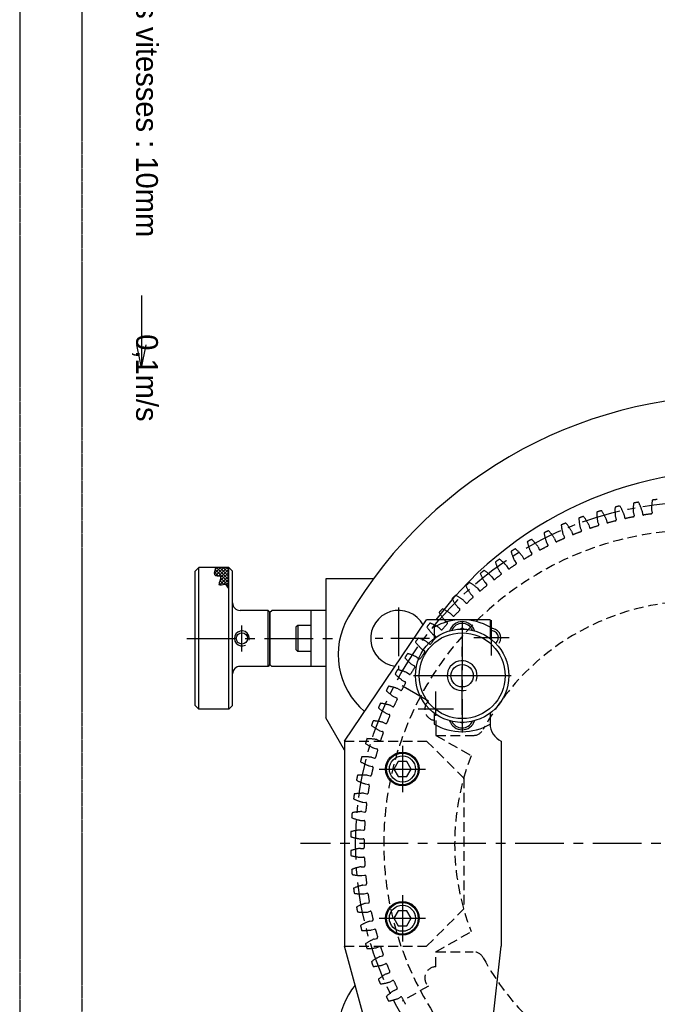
# Model space of a CAD drawing. Extents: x -582 to 7251, y -389 to 3197.
# Tile 5 of 7: x 406 to 611, y 638 to 955. Entities that reach past the tile are written whole.
import ezdxf

# ---------------------------------------------------------------- set-up
doc = ezdxf.new("R2010")
doc.units = 0
doc.header["$LTSCALE"] = 0.25
doc.header["$MEASUREMENT"] = 0
doc.linetypes.add('CENTER', pattern=[2, 1.25, -0.25, 0.25, -0.25])
doc.linetypes.add('HIDDEN', pattern=[0.375, 0.25, -0.125])
doc.layers.get('0').update_dxf_attribs({"linetype": 'CONTINUOUS'})
for name, color, linetype in [('006_SPINDLE', 110, 'CONTINUOUS'), ('01_BODY', 171, 'CONTINUOUS'), ('15_RING_GEAR_REAR_A', 202, 'CONTINUOUS'), ('15_RING_GEAR_REAR_B', 130, 'CONTINUOUS'), ('16_BACK_PLATE', 50, 'CONTINUOUS'), ('17_CLOSER', 110, 'CONTINUOUS'), ('21_REAR_CLOSER', 220, 'CONTINUOUS'), ('25_RETAINER', 150, 'CONTINUOUS'), ('27_KNOB', 232, 'CONTINUOUS'), ('28_KNOB', 52, 'CONTINUOUS'), ('29_SNUBBER', 144, 'CONTINUOUS'), ('M4_CAPHEAD', 40, 'CONTINUOUS'), ('M4HEXSCREW', 40, 'CONTINUOUS'), ('M5_SKT_HD_CAP_SCREW', 50, 'CONTINUOUS')]:
    doc.layers.add(name, color=color, linetype=linetype)
doc.styles.get("Standard").update_dxf_attribs({"font": 'txt', "height": 15})

msp = doc.modelspace()

# ---------------------------------------------------------------- hatches: boundary and pattern name
at = {"layer": '28_KNOB'}
h = msp.add_hatch(dxfattribs=at)
h.set_pattern_fill('ANSI37', color=5, scale=6, style=0)
h.set_pattern_definition([(315, (310.19284, 1051.9355), (-0.53033, -0.53033), []), (225, (310.19284, 1051.9355), (-0.53033, 0.53033), [])])
edge = h.paths.add_edge_path()
edge.add_spline(control_points=[(473.64, 772.19), (473.24, 772.79), (472.54, 773.86), (469.56, 772.46), (472.1, 776.63), (468.5, 775.73), (469.1, 777.66), (469.49, 778.91)], knot_values=[0, 0, 0, 0, 1.604802, 2.858079, 5.181482, 6.390514, 8.660448, 8.660448, 8.660448, 8.660448], degree=3, periodic=0)
edge.add_line((469.49, 778.91), (473.64, 778.91))
edge.add_line((473.64, 778.91), (473.64, 772.19))

# ---------------------------------------------------------------- linework, layer by layer
at = {"color": 7, "linetype": 'CENTER'}
for p, q in [((406.41, 1042.96), (406.41, 448.96)), ((426.41, 1022.96), (426.41, 468.96))]:
    msp.add_line(p, q, dxfattribs=at)
at = {"color": 7, "linetype": 'CONTINUOUS'}
for p, q in [((445.59, 866.43), (445.59, 843.12)), ((445.59, 843.12), (444.08, 850.53)), ((445.59, 843.12), (447.1, 850.53))]:
    msp.add_line(p, q, dxfattribs=at)
at = {"layer": '006_SPINDLE', "color": 5, "linetype": 'CENTER', "ltscale": 40}
msp.add_circle((624.24, 690.11), 109.83, dxfattribs=at)
at = {"layer": '01_BODY', "color": 5, "linetype": 'CENTER', "ltscale": 50}
for p, q in [((528.24, 766.06), (528.24, 746.17)), ((806.31, 690.11), (496.73, 690.11))]:
    msp.add_line(p, q, dxfattribs=at)
at = {"layer": '01_BODY', "color": 5, "linetype": 'CENTER', "ltscale": 40}
msp.add_line((538.19, 756.11), (518.3, 756.11), dxfattribs=at)
at = {"layer": '01_BODY', "color": 7}
for centre, radius, start, end in [((636.24, 690.11), 144, 86.9894, 149.5514), ((528.24, 756.11), 9, 28.8788, 262.9313), ((532.79, 750.92), 24, 149.5514, 229.7181), ((532.79, 629.3), 24, 140.563, 210.4486)]:
    msp.add_arc(centre, radius, start, end, dxfattribs=at)
at = {"layer": '15_RING_GEAR_REAR_A', "color": 7, "linetype": 'HIDDEN', "ltscale": 150}
for p, q in [((597.91, 795.2), (598.19, 794.3)), ((600.71, 795.86), (600.87, 794.93)), ((603.69, 796.48), (603.92, 795.57)), ((606.52, 796.99), (606.63, 796.05)), ((609.53, 797.44), (609.71, 796.52)), ((586.61, 791.7), (586.98, 790.84)), ((589.32, 792.66), (589.58, 791.76)), ((592.21, 793.6), (592.54, 792.72)), ((594.98, 794.42), (595.18, 793.5)), ((581.12, 789.49), (581.54, 788.65)), ((583.77, 790.6), (584.08, 789.72)), ((573.06, 785.59), (573.46, 784.74)), ((575.75, 786.99), (576.22, 786.17)), ((578.35, 788.24), (578.7, 787.37)), ((567.92, 782.65), (568.36, 781.83)), ((570.54, 784.2), (571.05, 783.41)), ((562.95, 779.44), (563.44, 778.64)), ((565.48, 781.12), (566.03, 780.36)), ((558.16, 775.96), (558.7, 775.19)), ((560.6, 777.78), (561.19, 777.05)), ((555.9, 774.17), (556.54, 773.48)), ((551.42, 770.32), (552.08, 769.65)), ((553.57, 772.22), (554.15, 771.48)), ((549.2, 768.24), (549.81, 767.53)), ((545.04, 764.03), (545.69, 763.35)), ((547.14, 766.22), (547.85, 765.6)), ((543.1, 761.9), (543.84, 761.31)), ((539.3, 757.36), (540.07, 756.81)), ((541.12, 759.59), (541.81, 758.95)), ((537.45, 754.95), (538.17, 754.35)), ((535.76, 752.62), (536.55, 752.12)), ((532.48, 747.69), (533.3, 747.24)), ((534.04, 750.11), (534.79, 749.55)), ((530.9, 745.1), (531.68, 744.58)), ((529.47, 742.6), (530.32, 742.19)), ((528.04, 739.92), (528.85, 739.44)), ((537.78, 735.94), (529.33, 740.81)), ((526.75, 737.34), (527.61, 736.98)), ((524.31, 731.95), (525.2, 731.63)), ((525.46, 734.59), (526.29, 734.16)), ((523.18, 729.13), (524.04, 728.74)), ((540.24, 729.71), (540.24, 724.91)), ((522.18, 726.43), (523.08, 726.16)), ((521.2, 723.55), (522.08, 723.21)), ((520.35, 720.8), (521.26, 720.58)), ((519.53, 717.88), (520.42, 717.59)), ((518.82, 715.08), (519.75, 714.91)), ((518.17, 712.12), (519.07, 711.88)), ((517.12, 706.29), (518.04, 706.1)), ((517.62, 709.29), (518.55, 709.17)), ((516.73, 703.44), (517.67, 703.37)), ((516.4, 700.42), (517.33, 700.28)), ((516.16, 697.55), (517.1, 697.53)), ((516, 694.51), (516.93, 694.42)), ((515.92, 691.63), (516.86, 691.67)), ((515.92, 688.59), (516.86, 688.56)), ((516, 685.71), (516.93, 685.8)), ((516.16, 682.68), (517.1, 682.69)), ((516.4, 679.81), (517.33, 679.95)), ((516.73, 676.79), (517.67, 676.86)), ((517.12, 673.94), (518.04, 674.13)), ((517.62, 670.94), (518.55, 671.06)), ((518.17, 668.11), (519.07, 668.35)), ((518.82, 665.14), (519.75, 665.31)), ((519.53, 662.35), (520.42, 662.64)), ((520.35, 659.43), (521.26, 659.64)), ((521.2, 656.67), (522.08, 657.01)), ((522.18, 653.8), (523.08, 654.06)), ((523.18, 651.1), (524.04, 651.48)), ((524.31, 648.28), (525.2, 648.59)), ((525.46, 645.64), (526.29, 646.07)), ((526.75, 642.88), (527.61, 643.25)), ((528.04, 640.31), (528.85, 640.78))]:
    msp.add_line(p, q, dxfattribs=at)
at = {"layer": '15_RING_GEAR_REAR_A', "color": 5, "linetype": 'HIDDEN', "ltscale": 50}
for p, q in [((540.24, 724.91), (552.24, 724.91)), ((540.24, 655.31), (552.24, 655.31)), ((540.24, 650.51), (540.24, 655.31))]:
    msp.add_line(p, q, dxfattribs=at)
at = {"layer": '15_RING_GEAR_REAR_A', "color": 7, "linetype": 'HIDDEN', "ltscale": 150}
for centre, radius, start, end in [((615.68, 797.34), 17.9, 176.756, 186.8815), ((603.42, 778.16), 20.95, 101.0866, 105.5221), ((583.86, 789.82), 17.9, 19.7272, 29.8527), ((621.55, 797.65), 17.9, 173.6256, 183.7511), ((608.26, 779.17), 20.95, 97.9562, 102.3916), ((589.37, 791.87), 17.9, 16.5967, 26.7223), ((627.43, 797.64), 17.9, 170.4951, 180.6207), ((613.15, 779.91), 20.95, 94.8258, 99.2612), ((593.94, 775.37), 20.95, 107.3475, 111.7829), ((573.23, 784.82), 17.9, 25.988, 36.1136), ((598.64, 776.9), 20.95, 104.2171, 108.6525), ((609.84, 796.72), 17.9, 179.8864, 190.012), ((578.48, 787.46), 17.9, 22.8576, 32.9831), ((601.17, 794.98), 0.3, 189.4818, 277.6336), ((624.24, 690.11), 107.08, 101.0552, 102.423), ((603.63, 795.49), 0.3, 285.8446, 13.9964), ((606.93, 796.09), 0.3, 186.3514, 274.5032), ((624.24, 690.11), 107.08, 97.9248, 99.2926), ((609.41, 796.46), 0.3, 282.7142, 10.866), ((589.33, 773.59), 20.95, 110.4779, 114.9134), ((598.3, 794.51), 17.9, 186.1473, 196.2728), ((568.14, 781.89), 17.9, 29.1185, 39.244), ((604.04, 795.77), 17.9, 183.0169, 193.1424), ((589.87, 791.84), 0.3, 195.7427, 283.8945), ((624.24, 690.11), 107.08, 107.3161, 108.6839), ((592.26, 792.62), 0.3, 292.1055, 20.2573), ((595.47, 793.57), 0.3, 192.6123, 280.7641), ((624.24, 690.11), 107.08, 104.1857, 105.5534), ((597.9, 794.21), 0.3, 288.9751, 17.1269), ((584.82, 771.56), 20.95, 113.6084, 118.0438), ((592.64, 792.94), 17.9, 189.2777, 199.4033), ((563.21, 778.69), 17.9, 32.2489, 42.3744), ((581.27, 788.52), 0.3, 298.3664, 26.5182), ((584.36, 789.81), 0.3, 198.8731, 287.0249), ((624.24, 690.11), 107.08, 110.4466, 111.8143), ((586.71, 790.72), 0.3, 295.2359, 23.3877), ((580.44, 769.28), 20.95, 116.7388, 121.1742), ((587.07, 791.06), 17.9, 192.4082, 202.5337), ((558.46, 775.23), 17.9, 35.3793, 45.5049), ((624.24, 690.11), 107.08, 116.7074, 118.0752), ((575.96, 786.02), 0.3, 301.4968, 29.6486), ((578.98, 787.49), 0.3, 202.0036, 290.1554), ((624.24, 690.11), 107.08, 113.577, 114.9448), ((576.18, 766.77), 20.95, 119.8692, 124.3047), ((581.61, 788.88), 17.9, 195.5386, 205.6641), ((553.91, 771.51), 17.9, 38.5098, 48.6353), ((624.24, 690.11), 107.08, 119.8379, 121.2056), ((570.79, 783.24), 0.3, 304.6272, 32.779), ((573.73, 784.87), 0.3, 205.134, 293.2858), ((572.06, 764.03), 20.95, 122.9997, 127.4351), ((576.28, 786.4), 17.9, 198.669, 208.7946), ((549.57, 767.55), 17.9, 41.6402, 51.7657), ((624.24, 690.11), 107.08, 122.9683, 124.3361), ((565.79, 780.19), 0.3, 307.7577, 35.9095), ((568.63, 781.97), 0.3, 208.2644, 296.4163), ((568.1, 761.07), 20.95, 126.1301, 130.5655), ((571.1, 783.64), 17.9, 201.7995, 211.925), ((545.45, 763.35), 17.9, 44.7707, 54.8962), ((624.24, 690.11), 107.08, 126.0987, 127.4665), ((560.96, 776.86), 0.3, 310.8881, 39.0399), ((563.7, 778.79), 0.3, 211.3949, 299.5467), ((564.31, 757.9), 20.95, 129.2606, 133.696), ((566.07, 780.6), 17.9, 204.9299, 215.0554), ((541.57, 758.94), 17.9, 47.9011, 58.0266), ((624.24, 690.11), 107.08, 129.2292, 130.5969), ((556.31, 773.28), 0.3, 314.0185, 42.1703), ((558.94, 775.36), 0.3, 214.5253, 302.6771), ((560.7, 754.53), 20.95, 132.391, 136.8264), ((537.94, 754.32), 17.9, 51.0315, 61.157), ((551.87, 769.44), 0.3, 317.149, 45.3008), ((554.39, 771.66), 0.3, 217.6558, 305.8076), ((561.22, 777.29), 17.9, 208.0604, 218.1859), ((550.04, 767.73), 0.3, 220.7862, 308.938), ((624.24, 690.11), 107.08, 132.3596, 133.7274), ((557.28, 750.96), 20.95, 135.5214, 139.9568), ((556.55, 773.71), 17.9, 211.1908, 221.3163), ((534.56, 749.51), 17.9, 54.162, 64.2875), ((545.91, 763.56), 0.3, 223.9166, 312.0684), ((624.24, 690.11), 107.08, 135.49, 136.8578), ((547.65, 765.37), 0.3, 320.2794, 48.4312), ((554.05, 747.21), 20.95, 138.6519, 143.0873), ((531.45, 744.53), 17.9, 57.2924, 67.4179), ((624.24, 690.11), 107.08, 138.6205, 139.9882), ((543.65, 761.08), 0.3, 323.4098, 51.5616), ((552.08, 769.89), 17.9, 214.3212, 224.4467), ((542.01, 759.17), 0.3, 227.0471, 315.1989), ((551.04, 743.3), 20.95, 141.7823, 146.2177), ((547.84, 765.83), 17.9, 217.4517, 227.5772), ((528.62, 739.38), 17.9, 60.4228, 70.5483), ((538.37, 754.58), 0.3, 230.1775, 318.3293), ((624.24, 690.11), 107.08, 141.7509, 143.1187), ((539.9, 756.57), 0.3, 326.5403, 54.6921), ((548.25, 739.22), 20.95, 144.9127, 149.3481), ((526.07, 734.08), 17.9, 63.5533, 73.6788), ((624.24, 690.11), 107.08, 144.8813, 146.2491), ((536.39, 751.86), 0.3, 329.6707, 57.8225), ((543.81, 761.55), 17.9, 220.5821, 230.7076), ((534.97, 749.79), 0.3, 233.3079, 321.4597), ((545.68, 735), 20.95, 148.0432, 152.4786), ((540.03, 757.05), 17.9, 223.7125, 233.838), ((523.81, 728.66), 17.9, 66.6837, 76.8092), ((531.85, 744.83), 0.3, 236.4384, 324.5902), ((624.24, 690.11), 107.08, 148.0118, 149.3795), ((533.15, 746.98), 0.3, 332.8011, 60.9529), ((624.24, 690.11), 107.08, 151.1422, 152.51), ((530.18, 741.92), 0.3, 335.9316, 64.0834), ((543.34, 730.64), 20.95, 151.1736, 155.609), ((536.5, 752.35), 17.9, 226.843, 236.9685), ((521.86, 723.12), 17.9, 69.8141, 79.9396), ((529, 739.7), 0.3, 239.5688, 327.7206), ((541.25, 726.16), 20.95, 154.304, 158.7394), ((520.21, 717.48), 17.9, 72.9446, 83.0701), ((624.24, 690.11), 107.08, 154.2726, 155.6404), ((527.5, 736.7), 0.3, 339.062, 67.2138), ((533.24, 747.47), 17.9, 229.9734, 240.0989), ((525.1, 731.35), 0.3, 342.1924, 70.3442), ((526.43, 734.43), 0.3, 242.6992, 330.851), ((539.41, 721.57), 20.95, 157.4345, 161.8699), ((518.87, 711.75), 17.9, 76.075, 86.2005), ((524.16, 729.02), 0.3, 245.8297, 333.9815), ((624.24, 690.11), 107.08, 157.4031, 158.7708), ((530.24, 742.41), 17.9, 233.1038, 243.2293), ((624.24, 690.11), 107.08, 160.5335, 161.9013), ((522.99, 725.87), 0.3, 345.3229, 73.4747), ((537.82, 716.89), 20.95, 160.5649, 165.0003), ((527.52, 737.2), 17.9, 236.2343, 246.3598), ((517.85, 705.97), 17.9, 79.2054, 89.331), ((522.18, 723.49), 0.3, 248.9601, 337.1119), ((624.24, 690.11), 107.08, 163.6639, 165.0317), ((521.19, 720.29), 0.3, 348.4533, 76.6051), ((536.48, 712.14), 20.95, 163.6953, 168.1308), ((525.1, 731.85), 17.9, 239.3647, 249.4902), ((517.14, 700.13), 17.9, 82.3359, 92.4614), ((520.51, 717.87), 0.3, 252.0905, 340.2423), ((624.24, 690.11), 107.08, 166.7944, 168.1621), ((519.7, 714.62), 0.3, 351.5837, 79.7356), ((535.41, 707.31), 20.95, 166.8258, 171.2612), ((522.97, 726.37), 17.9, 242.4951, 252.6207), ((516.75, 694.27), 17.9, 85.4663, 95.5918), ((519.15, 712.17), 0.3, 255.221, 343.3728), ((516.68, 688.39), 17.9, 88.5967, 98.7223), ((518.1, 706.39), 0.3, 258.3514, 346.5032), ((624.24, 690.11), 107.08, 169.9248, 171.2926), ((518.51, 708.87), 0.3, 354.7142, 82.866), ((534.6, 702.43), 20.95, 169.9562, 174.3916), ((521.14, 720.79), 17.9, 245.6256, 255.7511), ((517.65, 703.07), 0.3, 357.8446, 85.9964), ((624.24, 690.11), 107.08, 173.0552, 174.423), ((534.06, 697.52), 20.95, 173.0866, 177.5221), ((516.94, 682.52), 17.9, 91.7272, 101.8527), ((517.37, 700.57), 0.3, 261.4818, 349.6336), ((519.62, 715.11), 17.9, 248.756, 258.8815), ((517.1, 697.23), 0.3, 0.9751, 89.1269), ((624.24, 690.11), 107.08, 176.1857, 177.5534), ((533.79, 692.58), 20.95, 176.2171, 180.6525), ((517.51, 676.67), 17.9, 94.8576, 104.9831), ((516.96, 694.72), 0.3, 264.6123, 352.7641), ((518.41, 709.36), 17.9, 251.8864, 262.012), ((516.87, 691.37), 0.3, 4.1055, 92.2573), ((624.24, 690.11), 107.08, 179.3161, 180.6839), ((518.41, 670.87), 17.9, 97.988, 108.1136), ((533.79, 687.64), 20.95, 179.3475, 183.7829), ((516.87, 688.86), 0.3, 267.7427, 355.8945), ((517.51, 703.55), 17.9, 255.0169, 265.1424), ((516.96, 685.5), 0.3, 7.2359, 95.3877), ((624.24, 690.11), 107.08, 182.4466, 183.8143), ((519.62, 665.12), 17.9, 101.1185, 111.244), ((534.06, 682.71), 20.95, 182.4779, 186.9134), ((517.1, 682.99), 0.3, 270.8731, 359.0249), ((516.94, 697.7), 17.9, 258.1473, 268.2728), ((517.37, 679.65), 0.3, 10.3664, 98.5182), ((624.24, 690.11), 107.08, 185.577, 186.9448), ((521.14, 659.44), 17.9, 104.2489, 114.3744), ((534.6, 677.79), 20.95, 185.6084, 190.0438), ((517.65, 677.15), 0.3, 274.0036, 2.1554), ((516.68, 691.83), 17.9, 261.2777, 271.4033), ((518.1, 673.83), 0.3, 13.4968, 101.6486), ((624.24, 690.11), 107.08, 188.7074, 190.0752), ((518.51, 671.35), 0.3, 277.134, 5.2858), ((522.97, 653.85), 17.9, 107.3793, 117.5049), ((535.41, 672.92), 20.95, 188.7388, 193.1742), ((519.15, 668.06), 0.3, 16.6272, 104.779), ((516.75, 685.96), 17.9, 264.4082, 274.5337), ((525.1, 648.38), 17.9, 110.5098, 120.6353), ((624.24, 690.11), 107.08, 191.8379, 193.2056), ((519.7, 665.61), 0.3, 280.2644, 8.4163), ((536.48, 668.09), 20.95, 191.8692, 196.3047), ((517.14, 680.09), 17.9, 267.5386, 277.6641), ((520.51, 662.35), 0.3, 19.7577, 107.9095), ((624.24, 690.11), 107.08, 194.9683, 196.3361), ((527.52, 643.03), 17.9, 113.6402, 123.7657), ((521.19, 659.93), 0.3, 283.3949, 11.5467), ((537.82, 663.33), 20.95, 194.9997, 199.4351), ((517.85, 674.26), 17.9, 270.669, 280.7946), ((522.18, 656.73), 0.3, 22.8881, 111.0399), ((624.24, 690.11), 107.08, 198.0987, 199.4665), ((530.24, 637.81), 17.9, 116.7707, 126.8962), ((522.99, 654.35), 0.3, 286.5253, 14.6771), ((539.41, 658.65), 20.95, 198.1301, 202.5655), ((518.87, 668.47), 17.9, 273.7995, 283.925), ((524.16, 651.21), 0.3, 26.0185, 114.1703), ((624.24, 690.11), 107.08, 201.2292, 202.5969), ((533.24, 632.76), 17.9, 119.9011, 130.0266), ((541.25, 654.07), 20.95, 201.2606, 205.696), ((525.1, 648.88), 0.3, 289.6558, 17.8076), ((526.43, 645.8), 0.3, 29.149, 117.3008), ((520.21, 662.75), 17.9, 276.9299, 287.0554), ((536.5, 627.88), 17.9, 123.0315, 133.157), ((624.24, 690.11), 107.08, 204.3596, 205.7274), ((527.5, 643.52), 0.3, 292.7862, 20.938), ((543.34, 649.59), 20.95, 204.391, 208.8264), ((521.86, 657.11), 17.9, 280.0604, 290.1859), ((529, 640.53), 0.3, 32.2794, 120.4312), ((624.24, 690.11), 107.08, 207.49, 208.8578)]:
    msp.add_arc(centre, radius, start, end, dxfattribs=at)
at = {"layer": '15_RING_GEAR_REAR_A', "color": 5, "linetype": 'HIDDEN', "ltscale": 50}
for centre, radius, start, end in [((624.24, 690.11), 100.8, 207.9826, 152.0174), ((624.24, 690.11), 78, 208.0725, 151.9275), ((552.24, 728.51), 3.6, 270, 331.9275), ((552.24, 651.71), 3.6, 28.0725, 90)]:
    msp.add_arc(centre, radius, start, end, dxfattribs=at)
at = {"layer": '15_RING_GEAR_REAR_B', "color": 5, "linetype": 'HIDDEN', "ltscale": 50}
for p, q in [((537.78, 735.94), (529.33, 740.81)), ((540.24, 729.71), (540.24, 724.91)), ((540.24, 724.91), (551.55, 718.39)), ((540.24, 655.31), (551.55, 661.84)), ((540.24, 650.51), (540.24, 655.31)), ((537.78, 644.29), (529.33, 639.41))]:
    msp.add_line(p, q, dxfattribs=at)
for centre, radius, start, end in [((624.24, 690.11), 100.8, 152.0174, 207.9826), ((540.24, 733.31), 3.6, 133.222, 270), ((624.24, 690.11), 78, 158.7476, 201.2525), ((540.24, 646.91), 3.6, 90, 226.778)]:
    msp.add_arc(centre, radius, start, end, dxfattribs=at)
at = {"layer": '16_BACK_PLATE', "color": 5, "linetype": 'CENTER', "ltscale": 50}
for p, q in [((558.06, 750.62), (558.06, 761.98)), ((563.74, 756.3), (552.38, 756.3)), ((561.26, 744.11), (536.02, 744.11)), ((540.24, 731.18), (540.24, 738.99)), ((545.92, 733.31), (534.56, 733.31))]:
    msp.add_line(p, q, dxfattribs=at)
at = {"layer": '16_BACK_PLATE', "color": 7, "linetype": 'CENTER', "ltscale": 50}
msp.add_line((548.64, 731.49), (548.64, 756.74), dxfattribs=at)
at = {"layer": '16_BACK_PLATE', "color": 7}
for centre, radius, start, end in [((636.24, 690.11), 120, 319.3941, 143.1301), ((558.06, 756.3), 3, 326.0425, 97.9477), ((558.06, 756.3), 2.25, 307.9537, 100.6237)]:
    msp.add_arc(centre, radius, start, end, dxfattribs=at)
at = {"layer": '17_CLOSER', "color": 7}
for p, q in [((520.15, 775.31), (504.84, 775.31)), ((504.84, 775.31), (504.84, 730.6)), ((510.84, 720.21), (504.84, 730.6))]:
    msp.add_line(p, q, dxfattribs=at)
at = {"layer": '21_REAR_CLOSER', "color": 7}
for p, q in [((510.84, 723.11), (537.24, 762.11)), ((557.64, 762.11), (537.24, 762.11)), ((557.64, 762.11), (557.64, 759.7)), ((557.64, 732.11), (557.64, 728.61)), ((510.84, 723.11), (510.84, 657.11)), ((561.24, 723.11), (561.24, 657.11)), ((525.77, 602.18), (510.84, 657.11)), ((555.14, 604.39), (561.24, 657.11))]:
    msp.add_line(p, q, dxfattribs=at)
at = {"layer": '21_REAR_CLOSER', "color": 5, "linetype": 'CENTER', "ltscale": 50}
for p, q in [((548.64, 761.54), (548.64, 725.82)), ((529.44, 721.57), (529.44, 706.65)), ((521.98, 714.11), (536.9, 714.11)), ((529.44, 673.57), (529.44, 658.65)), ((521.98, 666.11), (536.9, 666.11))]:
    msp.add_line(p, q, dxfattribs=at)
at = {"layer": '21_REAR_CLOSER', "color": 7, "linetype": 'CENTER', "ltscale": 50}
msp.add_line((564.45, 744.11), (533, 744.11), dxfattribs=at)
at = {"layer": '21_REAR_CLOSER', "color": 5, "linetype": 'HIDDEN', "ltscale": 50}
for p, q in [((510.84, 723.11), (537.24, 723.11)), ((537.24, 723.11), (549.24, 711.11)), ((549.24, 711.11), (549.24, 669.11)), ((537.24, 657.11), (549.24, 669.11)), ((510.84, 657.11), (537.24, 657.11))]:
    msp.add_line(p, q, dxfattribs=at)
at = {"layer": '21_REAR_CLOSER', "color": 7}
for centre in [(529.44, 714.11), (529.44, 666.11)]:
    msp.add_circle(centre, 5.4, dxfattribs=at)
msp.add_arc((563.64, 728.61), 6, 180, 246.4218, dxfattribs=at)
at = {"layer": '25_RETAINER', "color": 7}
for p, q in [((486.84, 764.51), (487.44, 765.11)), ((486.84, 764.51), (486.84, 747.71)), ((504.84, 765.11), (487.44, 765.11)), ((500.04, 765.11), (500.04, 747.11)), ((504.84, 765.11), (504.84, 747.11)), ((539.64, 759.7), (539.64, 756.11)), ((557.64, 759.7), (557.64, 756.11)), ((486.84, 747.71), (487.44, 747.11)), ((504.84, 747.11), (487.44, 747.11)), ((539.64, 732.11), (539.64, 728.52)), ((557.64, 732.11), (557.64, 728.52))]:
    msp.add_line(p, q, dxfattribs=at)
for start, end in [(60, 120), (240, 300)]:
    msp.add_arc((548.64, 744.11), 18, start, end, dxfattribs=at)
at = {"layer": '27_KNOB', "color": 7}
for radius in [15, 13.8, 3.6]:
    msp.add_circle((548.64, 744.11), radius, dxfattribs=at)
at = {"layer": '27_KNOB', "color": 5}
msp.add_arc((548.64, 744.11), 4.8, 339.1172, 285.833, dxfattribs=at)
at = {"layer": '28_KNOB', "color": 7}
for p, q in [((464.04, 778.91), (462.84, 777.71)), ((462.84, 756.11), (462.84, 777.71)), ((473.64, 778.91), (464.04, 778.91)), ((464.04, 733.31), (464.04, 778.91)), ((473.64, 733.31), (473.64, 778.91)), ((473.64, 778.91), (474.84, 777.71)), ((474.84, 756.11), (474.84, 777.71)), ((486.24, 765.11), (477.24, 765.11)), ((486.84, 764.51), (486.24, 765.11)), ((486.24, 747.11), (486.24, 765.11)), ((486.84, 747.71), (486.84, 764.51)), ((462.84, 734.51), (462.84, 756.11)), ((474.84, 734.51), (474.84, 756.11)), ((486.84, 747.71), (486.24, 747.11)), ((486.24, 747.11), (477.24, 747.11)), ((462.84, 734.51), (464.04, 733.31)), ((473.64, 733.31), (464.04, 733.31)), ((474.84, 734.51), (473.64, 733.31))]:
    msp.add_line(p, q, dxfattribs=at)
at = {"layer": '28_KNOB', "color": 5, "linetype": 'CENTER', "ltscale": 50}
for p, q in [((477.84, 751.91), (477.84, 760.31)), ((460.1, 756.11), (507.01, 756.11))]:
    msp.add_line(p, q, dxfattribs=at)
at = {"layer": '28_KNOB', "color": 7}
msp.add_circle((477.84, 756.11), 1.8, dxfattribs=at)
for centre, start, end in [((477.24, 767.51), 180, 270), ((477.24, 744.71), 90, 180)]:
    msp.add_arc(centre, 2.4, start, end, dxfattribs=at)
at = {"layer": '28_KNOB', "color": 5}
msp.add_arc((477.84, 756.11), 2.4, 347.43, 297.9954, dxfattribs=at)
msp.add_spline([(473.64, 772.19), (472.16, 773.41), (470.66, 773.25), (470.93, 776.03), (469.49, 776.19), (469.49, 778.91)], degree=3, dxfattribs=at)
at = {"layer": '29_SNUBBER', "color": 7}
msp.add_line((561.24, 711.11), (561.24, 657.71), dxfattribs=at)
at = {"layer": 'M4_CAPHEAD', "color": 7}
for p, q in [((495.83, 760.31), (495.23, 759.71)), ((495.83, 760.31), (495.83, 751.91)), ((500.03, 760.31), (495.83, 760.31)), ((500.03, 760.31), (500.03, 751.91)), ((495.23, 759.71), (495.23, 752.51)), ((495.23, 752.51), (495.83, 751.91)), ((500.03, 751.91), (495.83, 751.91))]:
    msp.add_line(p, q, dxfattribs=at)
at = {"layer": 'M4HEXSCREW', "color": 7}
for p, q in [((548.64, 759.39), (548.14, 759.1)), ((549.14, 759.1), (548.64, 759.39)), ((548.64, 728.83), (548.14, 729.12)), ((549.14, 729.12), (548.64, 728.83))]:
    msp.add_line(p, q, dxfattribs=at)
for centre, radius, start, end in [((548.64, 757.31), 4.2, 17.3796, 162.6204), ((548.64, 757.31), 3.6, 23.4362, 156.5638), ((548.64, 730.91), 4.2, 197.3796, 342.6204), ((548.64, 730.91), 3.6, 203.4362, 336.5638)]:
    msp.add_arc(centre, radius, start, end, dxfattribs=at)
at = {"layer": 'M5_SKT_HD_CAP_SCREW', "color": 7}
for points in [[(528.06, 716.51), (526.67, 714.11), (528.06, 711.71), (530.83, 711.71), (532.21, 714.11), (530.83, 716.51)], [(528.06, 668.51), (526.67, 666.11), (528.06, 663.71), (530.83, 663.71), (532.21, 666.11), (530.83, 668.51)]]:
    msp.add_lwpolyline(points, close=True, dxfattribs=at)
for centre, radius in [((529.44, 714.11), 5.1), ((529.44, 714.11), 4.2), ((529.44, 666.11), 5.1), ((529.44, 666.11), 4.2)]:
    msp.add_circle(centre, radius, dxfattribs=at)

# ---------------------------------------------------------------- texts
at = {"linetype": 'CONTINUOUS'}
msp.add_text('échelle des vitesses : 10mm            0,1m/s', height=7, rotation=270, dxfattribs=at).set_placement((443.85, 1002.73))

doc.saveas('drawing.dxf')
